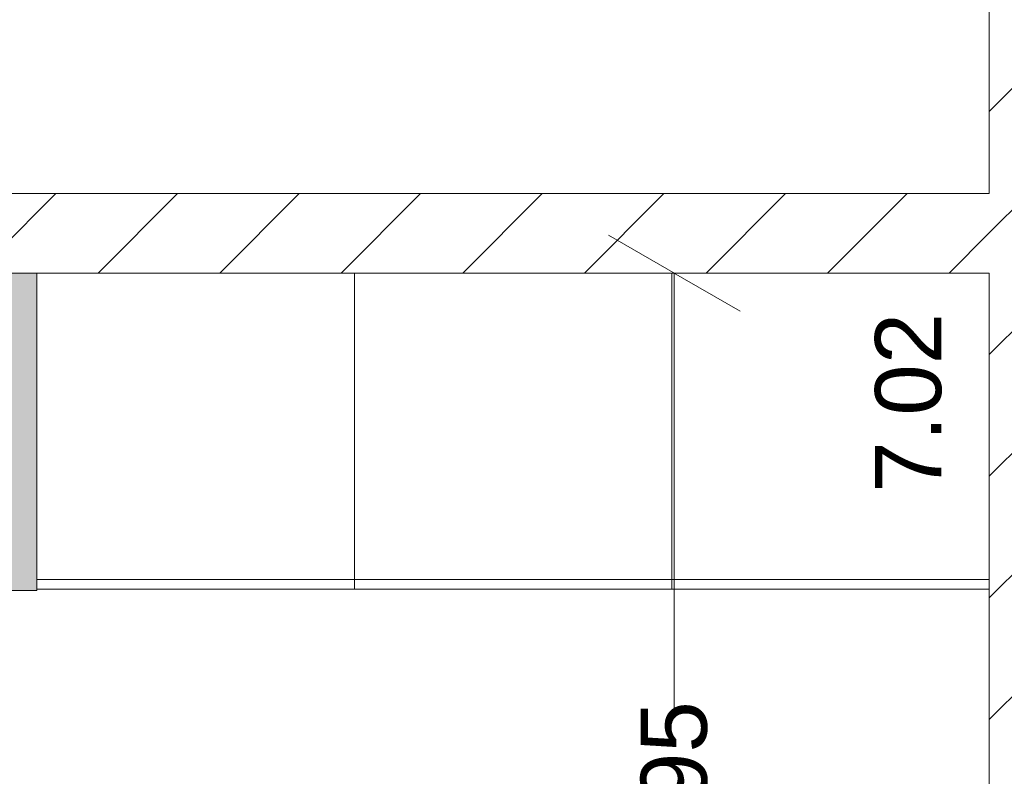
# Model space of a CAD drawing. Header units: millimetres. Extents: x 2826 to 3034, y 1533 to 1590.
# Tile 102 of 248: x 2962.66 to 2964.52, y 1553.35 to 1554.78. Entities that reach past the tile are written whole.
import ezdxf
from ezdxf.enums import TextEntityAlignment as Align

# ---------------------------------------------------------------- set-up
doc = ezdxf.new("R2010")
doc.units = ezdxf.units.MM
doc.set_wipeout_variables(frame=1)
doc.layers.add('_Caneta_No__220', color=7, linetype='Continuous', lineweight=15, true_color=0x8a8a8a)
doc.styles.add('ESTILO_GERADO_2', font='arial.ttf')
pattern_1 = [(45, (15.86372, 12.64105), (-0.11490485, 0.11490485), [])]

# ---------------------------------------------------------------- blocks, each defined once
blk = doc.blocks.new('ARROWHEAD_2')
at = {"color": 0, "linetype": 'Continuous', "lineweight": 0}
for p, q in [((-0.3781, -0.655), (0.3781, 0.655)), ((0, 0), (-1, 0))]:
    blk.add_line(p, q, dxfattribs=at)
blk = doc.blocks.new('A$Cf44ad3b2')
at = {"layer": '_Caneta_No__220'}
h = blk.add_hatch(dxfattribs=at)
h.set_pattern_fill('TIJOLO_COMUM_0005', color=256, style=0, pattern_type=2)
h.set_pattern_definition(pattern_1)
h.paths.add_polyline_path([(56.6977, 19.9577), (56.8477, 19.9577), (56.8477, 21.5456), (56.6977, 21.5456)])
h = blk.add_hatch(dxfattribs=at)
h.set_pattern_fill('TIJOLO_COMUM_0005', color=256, style=0, pattern_type=2)
h.set_pattern_definition(pattern_1)
h.paths.add_polyline_path([(51.4504, 21.0077), (56.6977, 21.0077), (56.6977, 21.1577), (51.4504, 21.1577)])
for p, q in [((56.6977, 21.1577), (56.6977, 22.8615)), ((51.4704, 21.1577), (56.6977, 21.1577)), ((56.6977, 21.0077), (51.3204, 21.0077)), ((56.6977, 13.991), (56.6977, 21.0077))]:
    blk.add_line(p, q, dxfattribs=at)
for points in [[(56.6977, 21.5456), (56.6977, 21.1577)], [(56.6977, 21.1577), (51.4504, 21.1577)], [(51.4504, 21.0077), (56.6977, 21.0077)], [(56.6977, 21.0077), (56.6977, 19.9577)]]:
    blk.add_lwpolyline(points, dxfattribs=at)
at = {"layer": '_Caneta_No__220', "insert": (56.1022, 20.0286), "char_height": 0.125, "attachment_point": 5, "rotation": 90, "style": 'ESTILO_GERADO_2'}
blk.add_mtext('\\A1;1.95', dxfattribs=at)
at = {"layer": '_Caneta_No__220', "style": 'ESTILO_GERADO_2'}
for p in [(50.2713, 22.5674), (50.8713, 22.5674)]:
    blk.add_attdef('txt', text='', height=0.12, dxfattribs=at).set_placement(p, align=Align.MIDDLE_CENTER)
blk.add_attdef('txt', text='', height=0.12, rotation=90, dxfattribs=at).set_placement((17.1363, 18.425), align=Align.MIDDLE_CENTER)
blk.add_wipeout([(56.6977, 20.4105), (56.0977, 20.4105), (56.0977, 21.0077), (56.6977, 21.0077)]).dxf.layer = '_Caneta_No__220'
at = {"layer": '_Caneta_No__220'}
blk.add_line((56.6977, 20.4285), (56.0977, 20.4285), dxfattribs=at)
blk.add_lwpolyline([(56.6977, 20.4105), (56.0977, 20.4105), (56.0977, 21.0077), (56.6977, 21.0077)], close=True, dxfattribs=at)
at = {"layer": '_Caneta_No__220', "insert": (56.5451, 20.7625), "char_height": 0.125, "attachment_point": 5, "rotation": 90, "style": 'ESTILO_GERADO_2'}
blk.add_mtext('\\A1;7.02', dxfattribs=at)
blk.add_wipeout([(56.0977, 20.4105), (55.4977, 20.4105), (55.4977, 21.0077), (56.0977, 21.0077)]).dxf.layer = '_Caneta_No__220'
at = {"layer": '_Caneta_No__220'}
for p, q in [((56.1022, 20.8177), (56.1022, 20.1855)), ((56.0977, 20.4285), (55.4977, 20.4285))]:
    blk.add_line(p, q, dxfattribs=at)
blk.add_lwpolyline([(56.0977, 20.4105), (55.4977, 20.4105), (55.4977, 21.0077), (56.0977, 21.0077)], close=True, dxfattribs=at)
at = {"layer": '_Caneta_No__220', "xscale": 0.19, "yscale": 0.19, "zscale": 0.19, "rotation": 90}
blk.add_blockref('ARROWHEAD_2', (56.1022, 21.0077), dxfattribs=at)
blk.add_wipeout([(55.4977, 20.4105), (54.8977, 20.4105), (54.8977, 21.0077), (55.4977, 21.0077)]).dxf.layer = '_Caneta_No__220'
at = {"layer": '_Caneta_No__220'}
blk.add_hatch(color=256, dxfattribs=at).paths.add_polyline_path([(53.8004, 21.0077), (53.8004, 20.4077), (54.8977, 20.4077), (54.8977, 21.0077)])
for p, q in [((53.8004, 21.0077), (54.8977, 21.0077)), ((54.8977, 20.4077), (54.8977, 21.0077)), ((55.4977, 20.4285), (54.8977, 20.4285)), ((53.8004, 20.4077), (54.8977, 20.4077))]:
    blk.add_line(p, q, dxfattribs=at)
blk.add_lwpolyline([(55.4977, 20.4105), (54.8977, 20.4105), (54.8977, 21.0077), (55.4977, 21.0077)], close=True, dxfattribs=at)

msp = doc.modelspace()

# ---------------------------------------------------------------- block references
msp.add_blockref('A$Cf44ad3b2', (2907.7964, 1533.293))

doc.saveas('drawing.dxf')
